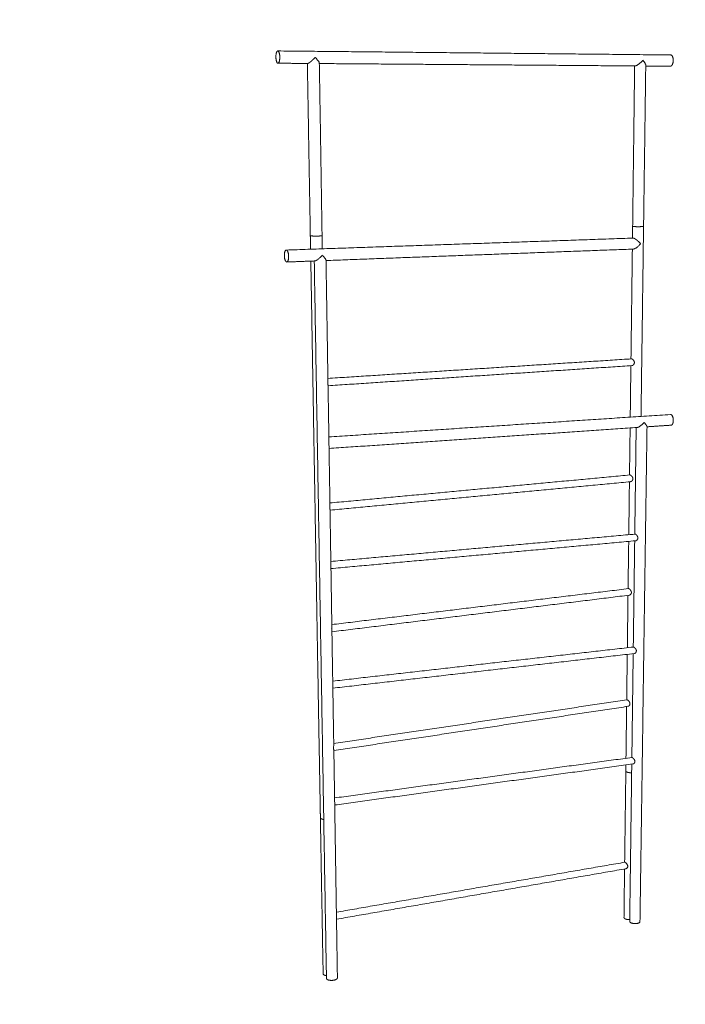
# Model space of a CAD drawing. Header units: millimetres. Extents: x -15460 to -845, y -12492 to -9086.
# Tile 7 of 11: x -4251 to -3305, y -11309 to -9909. Entities that reach past the tile are written whole.
import ezdxf

# ---------------------------------------------------------------- set-up
doc = ezdxf.new("R2010")
doc.units = ezdxf.units.MM
doc.header["$MEASUREMENT"] = 0
doc.layers.add('Default', color=7, linetype='Continuous', lineweight=18, true_color=0x000000)
doc.layers.add('Make2D$visible$lines', color=7, linetype='Continuous', lineweight=18, true_color=0x000000)

msp = doc.modelspace()

# ---------------------------------------------------------------- linework, layer by layer
at = {"layer": 'Default'}
msp.add_open_spline([(-4547.9, -12462.7), (-2712.7, -12462.7), (-877.5, -12462.7), (-877.5, -10796.3), (-877.5, -9129.9), (-2712.7, -9129.9), (-4547.9, -9129.9), (-4547.9, -10796.3), (-4547.9, -12462.7)], degree=2, knots=[0, 0, 0, 5526.643888, 5526.643888, 8859.505469, 8859.505469, 14386.149356, 14386.149356, 17719.010938, 17719.010938, 17719.010938], dxfattribs=at)
at = {"layer": 'Make2D$visible$lines'}
for points, weights, degree, knots in [([(-3886.6, -9962.4), (-3886.5, -9971.1), (-3883.7, -9971), (-3880.9, -9970.9), (-3881.1, -9962.1), (-3881.2, -9953.4), (-3884, -9953.5), (-3886.8, -9953.7), (-3886.6, -9962.4)], [2762.34765764, 1954.36382942, 2756.76722827, 1944.29377311, 2748.10644744, 1942.11563571, 2753.68687681, 1952.18569201, 2762.34765764], 2, [0, 0, 0, 12.566371, 12.566371, 25.132741, 25.132741, 37.699112, 37.699112, 50.265482, 50.265482, 50.265482]), ([(-3830.7, -9962.6), (-3831.2, -9963.2), (-3832.3, -9964.3), (-3833.9, -9965.8), (-3835.5, -9967.3), (-3837, -9968.7), (-3838.4, -9969.7), (-3839.5, -9970.5), (-3840.2, -9970.9), (-3840.7, -9971.1), (-3841.1, -9971.3), (-3841.3, -9971.3), (-3841.4, -9971.3), (-3841.4, -9971.3), (-3841.4, -9971.3), (-3841.5, -9971.3)], [1, 1, 1, 1, 1, 1, 1, 1, 1, 1, 1, 1, 1, 1.00001490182, 1.00002981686, 1.00004474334], 3, [0, 0, 0, 0, 2.242583, 4.519421, 6.693725, 8.828577, 10.579715, 12.049442, 12.680553, 13.166694, 13.57022, 13.890471, 13.890471, 13.890471, 14.02968, 14.02968, 14.02968, 14.02968]), ([(-3326.1, -9975.2), (-3326.1, -9975.2), (-3326, -9975.2), (-3322.2, -9975.1), (-3322, -9967), (-3321.9, -9959.2), (-3325.7, -9959.2)], [2983.47672575, 2993.93790969, 3004.66284123, 2119.58244207, 2996.00206041, 2131.85087461, 2972.98242622], 2, [12.412346, 12.412346, 12.412346, 12.566371, 12.566371, 25.132741, 25.132741, 37.492486, 37.492486, 37.492486]), ([(-3371, -10203.4), (-3372.4, -10203.4), (-3373.9, -10203.4), (-3375.2, -10203.3), (-3376.5, -10203.3)], [1, 0.999934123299, 1, 0.999902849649, 1], 2, [0, 0, 0, 2.915722, 2.915722, 5.559086, 5.559086, 5.559086]), ([(-3367.3, -10203.3), (-3367.8, -10203.3), (-3368.2, -10203.3), (-3369.6, -10203.4), (-3371, -10203.4)], [1, 0.999982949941, 1, 0.999920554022, 1], 2, [0, 0, 0, 0.897301, 0.897301, 3.661399, 3.661399, 3.661399]), ([(-3364.3, -10203), (-3364.3, -10203), (-3364.4, -10203.1), (-3364.8, -10203.1), (-3365.7, -10203.2)], [1, 0.999024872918, 1, 0.923563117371, 0.886674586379], 2, [0, 0, 0, 0.119532, 0.119532, 3.379601, 3.379601, 3.379601]), ([(-3836.1, -10216.5), (-3836.8, -10216.5), (-3837.2, -10216.4), (-3837.3, -10216.4), (-3837.5, -10216.3)], [2568.1516836, 2665.01501666, 2818.41348348, 2813.97426001, 2818.41348348], 2, [22.811737, 22.811737, 22.811737, 25.132741, 25.132741, 25.452956, 25.452956, 25.452956]), ([(-3825.9, -10216.7), (-3826.2, -10216.7), (-3826.4, -10216.7), (-3828, -10216.7), (-3829.5, -10216.7)], [2738.62714078, 2774.65997565, 2814.59815322, 2814.37588757, 2814.59815322], 2, [11.955843, 11.955843, 11.955843, 12.566371, 12.566371, 15.666214, 15.666214, 15.666214]), ([(-3821.4, -10216.3), (-3821.6, -10216.4), (-3821.9, -10216.4), (-3822.5, -10216.5), (-3823.2, -10216.5)], [1, 0.999594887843, 1, 0.999619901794, 1], 2, [0, 0, 0, 0.448146, 0.448146, 1.756842, 1.756842, 1.756842]), ([(-3368.3, -10227.6), (-3368.5, -10227.4), (-3369, -10226.9), (-3369.9, -10225.9), (-3371.1, -10224.7), (-3372.6, -10223.4), (-3373.6, -10222.5), (-3374.1, -10222.1), (-3374.4, -10222), (-3374.8, -10221.6), (-3375.7, -10221), (-3376.6, -10220.5), (-3377.4, -10220.1), (-3377.9, -10219.8), (-3378.4, -10219.7), (-3378.7, -10219.6), (-3378.9, -10219.6), (-3378.9, -10219.6), (-3379, -10219.6), (-3379.1, -10219.6)], [1, 1, 1, 1, 1, 1, 1, 1, 1, 1, 1, 1, 1, 1, 1, 1, 1, 0.998134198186, 0.998134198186, 1], 3, [0, 0, 0, 0, 1.046203, 2.020788, 4.023361, 6.07217, 8.019076, 8.019076, 8.019076, 8.906057, 9.771319, 11.251677, 11.925767, 12.47886, 13.021246, 13.438387, 13.438387, 13.438387, 13.719737, 13.719737, 13.719737, 13.719737]), ([(-3871.4, -10253.5), (-3874.5, -10253), (-3874.6, -10244.5), (-3874.8, -10236.1), (-3871.7, -10236.6), (-3868.7, -10237.2), (-3868.5, -10245.7), (-3868.4, -10254.1), (-3871.4, -10253.5)], [2791.15913405, 1978.60168671, 2796.62516414, 1976.4235493, 2788.07878258, 1966.51527799, 2782.61275248, 1968.6934154, 2791.15913405], 2, [0, 0, 0, 12.566371, 12.566371, 25.132741, 25.132741, 37.699112, 37.699112, 50.265482, 50.265482, 50.265482]), ([(-3380.8, -10400.9), (-3380.6, -10400.9), (-3380.1, -10400.8), (-3379.5, -10400.4), (-3378.9, -10400), (-3378.1, -10399.2), (-3377.6, -10398.3), (-3377.3, -10397.3), (-3377.2, -10396.8), (-3377.2, -10396.5), (-3377.2, -10396.3), (-3377.3, -10395.8), (-3377.5, -10395), (-3377.8, -10394.2), (-3378.3, -10393.5), (-3378.9, -10392.7), (-3379.6, -10392.1), (-3380.2, -10391.7), (-3380.7, -10391.4), (-3380.9, -10391.4), (-3381, -10391.3), (-3381.1, -10391.3), (-3381.2, -10391.3), (-3381.4, -10391.3)], [1, 1, 1, 1, 1, 1, 1, 1, 1, 1, 1, 1, 1, 1, 1, 1, 1, 1, 1, 1, 1, 0.993502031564, 0.993502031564, 1], 3, [0, 0, 0, 0, 0.600408, 1.332306, 2.138664, 2.993323, 4.547955, 5.299989, 6.039271, 6.039271, 6.039271, 6.809504, 7.602531, 8.429777, 9.330839, 10.336157, 11.31225, 12.180479, 12.561319, 12.866691, 12.866691, 12.866691, 13.187574, 13.187574, 13.187574, 13.187574]), ([(-3325, -10485.6), (-3322, -10485.4), (-3321.9, -10479), (-3321.8, -10471.5), (-3325.4, -10470.4), (-3325.7, -10470.3), (-3326, -10470.4)], [2897.37372258, 2287.04781069, 3080.38379951, 2177.07120459, 3086.07182471, 3037.42162952, 3086.07182471], 2, [1.503256, 1.503256, 1.503256, 12.566371, 12.566371, 25.132741, 25.132741, 25.738537, 25.738537, 25.738537]), ([(-3382.7, -10565.9), (-3382.5, -10565.8), (-3382.1, -10565.7), (-3381.5, -10565.4), (-3380.9, -10565), (-3380.2, -10564.3), (-3379.7, -10563.4), (-3379.4, -10562.5), (-3379.4, -10562), (-3379.4, -10561.8), (-3379.3, -10561.5), (-3379.4, -10561), (-3379.6, -10560.3), (-3379.9, -10559.5), (-3380.4, -10558.8), (-3381, -10558), (-3381.7, -10557.3), (-3382.3, -10556.9), (-3382.8, -10556.6), (-3383, -10556.5), (-3383.1, -10556.5), (-3383.3, -10556.4), (-3383.4, -10556.4), (-3383.6, -10556.4)], [1, 1, 1, 1, 1, 1, 1, 1, 1, 1, 1, 1, 1, 1, 1, 1, 1, 1, 1, 1, 1, 1.0000960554, 1.00019656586, 1.00030809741], 3, [0, 0, 0, 0, 0.597293, 1.272383, 2.016336, 2.812001, 4.280405, 4.974417, 5.680068, 5.680068, 5.680068, 6.418576, 7.210974, 8.027122, 8.905662, 9.898095, 10.892561, 11.802914, 12.189766, 12.522443, 12.522443, 12.522443, 13.540768, 13.540768, 13.540768, 13.540768]), ([(-3375.4, -10649.9), (-3375.2, -10649.9), (-3374.8, -10649.8), (-3374.3, -10649.5), (-3373.7, -10649), (-3373, -10648.3), (-3372.6, -10647.5), (-3372.3, -10646.6), (-3372.3, -10646.2), (-3372.3, -10646), (-3372.3, -10645.7), (-3372.3, -10645.2), (-3372.5, -10644.5), (-3372.8, -10643.7), (-3373.3, -10643), (-3373.8, -10642.2), (-3374.5, -10641.5), (-3375.1, -10641), (-3375.5, -10640.7), (-3375.7, -10640.6), (-3375.8, -10640.5), (-3375.9, -10640.5), (-3375.9, -10640.5), (-3375.9, -10640.5), (-3376, -10640.5), (-3376.1, -10640.5), (-3376.2, -10640.5), (-3376.3, -10640.5), (-3376.3, -10640.5)], [1, 1, 1, 1, 1, 1, 1, 1, 1, 1, 1, 1, 1, 1, 1, 1, 1, 1, 1, 1, 1, 1.00000353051, 1.00000706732, 1.00001061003, 1.00010894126, 1.00021119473, 1.00032833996, 1.00034080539, 1.00035328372], 3, [0, 0, 0, 0, 0.551595, 1.195295, 1.911472, 2.641923, 4.078391, 4.740486, 5.416813, 5.416813, 5.416813, 6.128294, 6.895517, 7.711373, 8.567128, 9.580961, 10.569973, 11.468393, 11.874457, 12.188671, 12.188671, 12.188671, 12.225065, 12.225065, 12.225065, 13.237648, 13.237648, 13.358057, 13.358057, 13.358057, 13.358057]), ([(-3384.5, -10727.3), (-3384.3, -10727.3), (-3384, -10727.2), (-3383.4, -10726.9), (-3382.8, -10726.4), (-3382.2, -10725.8), (-3381.7, -10725), (-3381.5, -10724.1), (-3381.4, -10723.7), (-3381.4, -10723.5), (-3381.4, -10723.2), (-3381.5, -10722.7), (-3381.7, -10722), (-3382, -10721.2), (-3382.5, -10720.5), (-3383.1, -10719.7), (-3383.7, -10719), (-3384.3, -10718.5), (-3384.8, -10718.2), (-3385, -10718.1), (-3385.2, -10718.1), (-3385.3, -10718), (-3385.5, -10718), (-3385.6, -10718), (-3385.7, -10718), (-3385.7, -10718)], [1, 1, 1, 1, 1, 1, 1, 1, 1, 1, 1, 1, 1, 1, 1, 1, 1, 1, 1, 1, 1, 1.00009502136, 1.00019444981, 1.00033149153, 1.00036636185, 1.00040134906], 3, [0, 0, 0, 0, 0.559718, 1.220313, 1.925038, 2.630752, 3.983994, 4.655063, 5.313128, 5.313128, 5.313128, 6.012713, 6.768668, 7.576255, 8.474105, 9.445011, 10.449829, 11.379112, 11.777413, 12.147104, 12.147104, 12.147104, 13.163446, 13.163446, 13.507842, 13.507842, 13.507842, 13.507842]), ([(-3378.5, -10801), (-3378.4, -10801), (-3378.4, -10801), (-3378.2, -10801), (-3378.1, -10801), (-3378, -10801.1), (-3378, -10801.1), (-3378, -10801.1), (-3378, -10801.1), (-3377.9, -10801.2), (-3377.6, -10801.3), (-3377.2, -10801.6), (-3376.6, -10802.2), (-3375.9, -10802.9), (-3375.3, -10803.7), (-3374.9, -10804.5), (-3374.6, -10805.2), (-3374.4, -10805.9), (-3374.4, -10806.4), (-3374.4, -10806.6), (-3374.4, -10806.8), (-3374.5, -10807.2), (-3374.7, -10808), (-3375.1, -10808.8), (-3375.7, -10809.5), (-3376.2, -10809.9), (-3376.8, -10810.2), (-3377.2, -10810.3), (-3377.3, -10810.3)], [3133.67478954, 3133.53740978, 3133.40024649, 3132.9392874, 3132.62244546, 3132.31775695, 3132.30677937, 3132.29582024, 3132.28488077, 3132.28488077, 3132.28488077, 3132.28488077, 3132.28488077, 3132.28488077, 3132.28488077, 3132.28488077, 3132.28488077, 3132.28488077, 3132.28488077, 3132.28488077, 3132.28488077, 3132.28488077, 3132.28488077, 3132.28488077, 3132.28488077, 3132.28488077, 3132.28488077, 3132.28488077, 3132.28488077], 3, [14.736254, 14.736254, 14.736254, 14.736254, 15.162469, 15.162469, 16.175052, 16.175052, 16.175052, 16.211446, 16.211446, 16.211446, 16.564757, 16.986529, 17.950505, 19.00326, 19.978857, 20.833451, 21.595422, 22.328405, 23.003065, 23.003065, 23.003065, 23.640803, 24.263038, 25.533589, 26.247447, 26.913555, 27.521524, 28.081452, 28.081452, 28.081452, 28.081452]), ([(-3386.4, -10885.3), (-3386.2, -10885.3), (-3385.8, -10885.2), (-3385.1, -10884.8), (-3384.3, -10884), (-3383.6, -10882.9), (-3383.5, -10882.1), (-3383.5, -10881.7), (-3383.5, -10881.4), (-3383.5, -10881), (-3383.7, -10880.2), (-3384, -10879.5), (-3384.5, -10878.8), (-3385, -10878), (-3385.7, -10877.3), (-3386.3, -10876.8), (-3386.8, -10876.4), (-3387, -10876.3), (-3387.1, -10876.2), (-3387.3, -10876.1), (-3387.5, -10876.1), (-3387.6, -10876.1), (-3387.7, -10876.1), (-3387.8, -10876.1)], [1, 1, 1, 1, 1, 1, 1, 1, 1, 1, 1, 1, 1, 1, 1, 1, 1, 1, 1, 1.00009632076, 1.00019720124, 1.00036377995, 1.00042708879, 1.0004905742], 3, [0, 0, 0, 0, 0.558119, 1.150762, 2.466822, 3.761628, 4.973022, 4.973022, 4.973022, 5.676647, 6.415378, 7.19812, 8.040418, 9.033577, 10.051993, 11.015876, 11.458153, 11.814487, 11.814487, 11.814487, 12.855814, 12.855814, 13.484619, 13.484619, 13.484619, 13.484619]), ([(-3379.3, -10967.3), (-3379.1, -10967.3), (-3378.7, -10967.2), (-3378.2, -10966.9), (-3377.7, -10966.5), (-3377.2, -10965.9), (-3376.7, -10965), (-3376.5, -10964.2), (-3376.5, -10963.8), (-3376.5, -10963.6), (-3376.6, -10963.1), (-3376.7, -10962.4), (-3377, -10961.7), (-3377.4, -10961), (-3378, -10960.2), (-3378.7, -10959.4), (-3379.2, -10958.9), (-3379.7, -10958.5), (-3379.9, -10958.3), (-3380, -10958.2), (-3380, -10958.2), (-3380, -10958.2), (-3380, -10958.2), (-3380.2, -10958.1), (-3380.3, -10958.1), (-3380.5, -10958), (-3380.5, -10958), (-3380.6, -10958)], [1, 1, 1, 1, 1, 1, 1, 1, 1, 1, 1, 1, 1, 1, 1, 1, 1, 1, 1, 1, 1.00000345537, 1.00000691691, 1.00001038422, 1.00010662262, 1.00020669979, 1.00038233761, 1.00045606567, 1.00052973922], 3, [0, 0, 0, 0, 0.538504, 1.106653, 1.759307, 2.377593, 3.570653, 4.755852, 4.755852, 4.755852, 5.434771, 6.152967, 6.896907, 7.748929, 8.731782, 9.757829, 10.759179, 11.194628, 11.56924, 11.56924, 11.56924, 11.605634, 11.605634, 11.605634, 12.618217, 12.618217, 13.341288, 13.341288, 13.341288, 13.341288]), ([(-3390.8, -11107), (-3390.7, -11107), (-3390.7, -11107), (-3390.4, -11107.1), (-3390.3, -11107.2), (-3390.2, -11107.3)], [3216.10532363, 3215.7349202, 3215.40770883, 3214.76182435, 3214.4473152, 3214.14599306], 3, [6.031263, 6.031263, 6.031263, 6.031263, 7.071536, 7.071536, 8.112678, 8.112678, 8.112678, 8.112678]), ([(-3383.9, -11191.2), (-3383.9, -11191.9), (-3383.1, -11192.5), (-3379.8, -11195.1), (-3373.3, -11194)], [2819.54773771, 2929.58781967, 3217.60496262, 2270.07917836, 3213.43959861], 2, [33.837684, 33.837684, 33.837684, 37.699112, 37.699112, 50.265482, 50.265482, 50.265482]), ([(-3814.8, -11272), (-3814.8, -11272.6), (-3814.2, -11273.2), (-3811.3, -11276.1), (-3804, -11274.6), (-3799.1, -11273.6), (-3799.2, -11271.4)], [2680.06655301, 2788.96660892, 3009.86053328, 2123.33865785, 3006.39564621, 2352.71880087, 2678.16711737], 2, [9.399827, 9.399827, 9.399827, 12.566371, 12.566371, 25.132741, 25.132741, 34.487968, 34.487968, 34.487968])]:
    msp.add_rational_spline(points, weights, degree=degree, knots=knots, dxfattribs=at)
for points in [[(-3884, -9953.5), (-3604.8, -9956.3), (-3325.7, -9959.2)], [(-3841.5, -9971.3), (-3862.6, -9971.1), (-3883.7, -9971)], [(-3837.7, -10216.2), (-3839.8, -10093.8), (-3841.9, -9971.3)], [(-3824.9, -9970.8), (-3822.9, -10093.5), (-3821, -10216.1)], [(-3376, -9974.8), (-3600.4, -9973.1), (-3824.9, -9971.4)], [(-3379.7, -10202.9), (-3378.3, -10088.8), (-3376.9, -9974.8)], [(-3361.1, -9973.8), (-3362.6, -10088.4), (-3364.2, -10202.9)], [(-3326.1, -9975.2), (-3343.6, -9975), (-3361.1, -9974.9)], [(-3379.9, -10219.6), (-3379.8, -10211.2), (-3379.7, -10202.9)], [(-3364.2, -10202.9), (-3366, -10338), (-3367.8, -10473.1)], [(-3837.3, -10235.4), (-3837.5, -10225.8), (-3837.7, -10216.2)], [(-3821, -10216.1), (-3820.8, -10225.5), (-3820.7, -10234.8)], [(-3871.9, -10236.6), (-3625.5, -10228.1), (-3379.1, -10219.6)], [(-3378.7, -10235.2), (-3597, -10243.3), (-3815.3, -10251.5)], [(-3382.1, -10391.4), (-3381.1, -10313.3), (-3380.1, -10235.3)], [(-3831.2, -10252.1), (-3851.2, -10252.8), (-3871.1, -10253.6)], [(-3829.6, -10682.1), (-3833.3, -10467.2), (-3837, -10252.3)], [(-3814.8, -11272), (-3823.5, -10762), (-3832.1, -10252.1)], [(-3815.4, -10251.1), (-3814, -10335.9), (-3812.7, -10420.7)], [(-3812.7, -10419.1), (-3597, -10405.2), (-3381.4, -10391.3)], [(-3380.8, -10400.9), (-3596.6, -10415.2), (-3812.5, -10429.5)], [(-3383.1, -10474.1), (-3382.7, -10437.6), (-3382.2, -10401)], [(-3812.5, -10428.8), (-3811.2, -10513.4), (-3809.8, -10598)], [(-3811.4, -10502.3), (-3568.7, -10486.3), (-3326, -10470.4)], [(-3373.2, -10488.8), (-3592.1, -10503.7), (-3811.1, -10518.7)], [(-3384.2, -10556.5), (-3383.7, -10523), (-3383.3, -10489.5)], [(-3376.7, -10640.5), (-3375.7, -10564.7), (-3374.7, -10488.9)], [(-3359.3, -10487.6), (-3364.3, -10839.6), (-3369.3, -11191.6)], [(-3325, -10485.6), (-3342.2, -10486.7), (-3359.3, -10487.9)], [(-3809.9, -10596.2), (-3596.7, -10576.3), (-3383.6, -10556.4)], [(-3382.7, -10565.9), (-3596.2, -10586.1), (-3809.7, -10606.4)], [(-3385.2, -10641.3), (-3384.7, -10603.6), (-3384.3, -10566)], [(-3809.7, -10605.9), (-3808.4, -10688.5), (-3807.1, -10771.2)], [(-3808.6, -10679.4), (-3592.4, -10659.9), (-3376.3, -10640.5)], [(-3375.4, -10649.9), (-3591.9, -10669.7), (-3808.4, -10689.5)], [(-3386.2, -10718), (-3385.8, -10684.4), (-3385.3, -10650.8)], [(-3378.8, -10801), (-3377.8, -10725.5), (-3376.8, -10650)], [(-3829.5, -10689.3), (-3829.6, -10685.8), (-3829.6, -10682.3)], [(-3826.7, -10852.5), (-3828.1, -10771), (-3829.5, -10689.4)], [(-3807.1, -10769.1), (-3596.4, -10743.6), (-3385.7, -10718)], [(-3384.5, -10727.3), (-3595.8, -10753.3), (-3807, -10779.3)], [(-3387.2, -10802), (-3386.8, -10764.7), (-3386.3, -10727.5)], [(-3807, -10778.9), (-3805.7, -10859.7), (-3804.4, -10940.4)], [(-3805.9, -10849.5), (-3592.2, -10825.2), (-3378.5, -10801)], [(-3377.3, -10810.3), (-3591.5, -10834.9), (-3805.7, -10859.5)], [(-3388.2, -10876.1), (-3387.8, -10843.8), (-3387.3, -10811.4)], [(-3380.8, -10958.1), (-3379.9, -10884.3), (-3378.9, -10810.5)], [(-3826.6, -10859.5), (-3826.6, -10856.1), (-3826.7, -10852.8)], [(-3823.8, -11019.1), (-3825.2, -10939.4), (-3826.6, -10859.6)], [(-3804.5, -10938.1), (-3596.1, -10907.1), (-3387.8, -10876.1)], [(-3386.4, -10885.3), (-3595.3, -10916.8), (-3804.3, -10948.2)], [(-3389.2, -10959.2), (-3388.7, -10922.4), (-3388.3, -10885.6)], [(-3804.3, -10948), (-3801.7, -11109.7), (-3799.2, -11271.4)], [(-3803.2, -11015.6), (-3591.9, -10986.8), (-3380.6, -10958)], [(-3379.3, -10967.3), (-3591.2, -10996.5), (-3803.1, -11025.6)], [(-3389.4, -10977.2), (-3389.4, -10973), (-3389.3, -10968.7)], [(-3383.9, -11191.2), (-3382.4, -11079.4), (-3381, -10967.5)], [(-3391.1, -11107.1), (-3390.2, -11042.2), (-3389.4, -10977.3)], [(-3823.7, -11025.9), (-3823.7, -11022.6), (-3823.8, -11019.3)], [(-3823.4, -11043.8), (-3823.5, -11034.9), (-3823.7, -11026)], [(-3819.5, -11265.5), (-3821.5, -11154.7), (-3823.4, -11043.9)], [(-3800.6, -11178), (-3595.7, -11142.5), (-3390.8, -11107)], [(-3389.2, -11116.2), (-3594.8, -11152.1), (-3800.5, -11188)], [(-3392, -11185.6), (-3391.6, -11151), (-3391.2, -11116.5)]]:
    msp.add_open_spline(points, degree=2, dxfattribs=at)
for points, knots in [([(-3824.9, -9970.8), (-3824.9, -9970.8), (-3825, -9970.6), (-3825, -9970.3), (-3825.2, -9969.9), (-3825.4, -9969.4), (-3825.8, -9968.6), (-3826.5, -9967.6), (-3827.3, -9966.5), (-3828.7, -9964.8), (-3829.8, -9963.5), (-3830.6, -9962.6)], [0, 0, 0, 0, 0.266791, 0.572441, 0.937469, 1.346384, 2.350813, 3.560964, 5.048254, 6.554982, 10.075254, 10.075254, 10.075254, 10.075254]), ([(-3375.9, -9974.8), (-3375.8, -9974.8), (-3375.5, -9974.7), (-3375, -9974.6), (-3374.5, -9974.4), (-3373.7, -9974), (-3372.5, -9973.4), (-3371.1, -9972.3), (-3369.6, -9971.1), (-3367.5, -9969.3), (-3366, -9967.8), (-3365.1, -9966.7)], [0, 0, 0, 0, 0.40315, 0.875783, 1.416478, 2.091648, 3.601096, 5.337484, 7.402143, 9.46512, 13.658742, 13.658742, 13.658742, 13.658742]), ([(-3365, -9966.7), (-3364.7, -9967.1), (-3364.1, -9967.8), (-3363.4, -9968.8), (-3362.7, -9969.8), (-3362.1, -9970.8), (-3361.7, -9971.6), (-3361.3, -9972.5), (-3361.1, -9973.2), (-3361.1, -9973.6), (-3361.1, -9973.8)], [0, 0, 0, 0, 1.374135, 2.695047, 3.94982, 4.985227, 5.946044, 6.895329, 7.631067, 8.227438, 8.227438, 8.227438, 8.227438]), ([(-3378.2, -10235.1), (-3378.1, -10235.1), (-3377.8, -10235), (-3377.2, -10234.8), (-3376.4, -10234.5), (-3375.3, -10233.9), (-3374.6, -10233.4), (-3374.3, -10233.2), (-3374, -10233), (-3373.5, -10232.6), (-3372.4, -10231.8), (-3371.2, -10230.7), (-3369.7, -10229.2), (-3368.8, -10228.2), (-3368.3, -10227.6)], [0, 0, 0, 0, 0.41615, 0.852146, 1.876489, 3.068869, 4.411084, 4.411084, 4.411084, 5.324006, 6.352564, 8.424135, 10.477694, 12.581696, 12.581696, 12.581696, 12.581696]), ([(-3831.2, -10252.1), (-3831.1, -10252.1), (-3830.8, -10252), (-3830.4, -10251.9), (-3829.9, -10251.7), (-3829.1, -10251.3), (-3828.1, -10250.7), (-3826.7, -10249.7), (-3825.2, -10248.4), (-3823.1, -10246.6), (-3821.7, -10245), (-3820.7, -10243.9)], [0, 0, 0, 0, 0.362081, 0.828273, 1.363148, 1.958627, 3.372948, 5.124452, 7.039306, 9.189483, 13.484174, 13.484174, 13.484174, 13.484174]), ([(-3820.7, -10243.9), (-3820.3, -10244.3), (-3819.6, -10245.1), (-3818.5, -10246.3), (-3817.6, -10247.4), (-3816.8, -10248.3), (-3816.2, -10249.2), (-3815.8, -10249.9), (-3815.6, -10250.3), (-3815.5, -10250.6), (-3815.4, -10250.9), (-3815.4, -10251), (-3815.4, -10251.1)], [0, 0, 0, 0, 1.662562, 3.247013, 4.73074, 5.944794, 6.973986, 7.87658, 8.236895, 8.553119, 8.814093, 9.034723, 9.034723, 9.034723, 9.034723]), ([(-3812.7, -10420.7), (-3812.7, -10420.8), (-3812.7, -10421.1), (-3812.7, -10421.5), (-3812.8, -10422.2), (-3812.8, -10423), (-3812.9, -10424), (-3812.9, -10424.7), (-3812.9, -10425.1), (-3812.9, -10425.2), (-3812.9, -10425.4), (-3812.9, -10425.8), (-3812.8, -10426.4), (-3812.8, -10427.1), (-3812.7, -10427.7), (-3812.6, -10428.4), (-3812.5, -10428.6), (-3812.5, -10428.8)], [0, 0, 0, 0, 0.398254, 0.844884, 1.298757, 2.481215, 3.191959, 4.387357, 4.387357, 4.387357, 4.708356, 5.024168, 5.68062, 6.312935, 7.307496, 7.605951, 8.157724, 8.157724, 8.157724, 8.157724]), ([(-3373.2, -10488.8), (-3373, -10488.8), (-3372.7, -10488.8), (-3372, -10488.6), (-3371.1, -10488.2), (-3370, -10487.6), (-3368.7, -10486.7), (-3367.4, -10485.7), (-3365.5, -10484.1), (-3364.3, -10482.8), (-3363.4, -10481.8)], [0, 0, 0, 0, 0.448735, 0.903963, 2.075313, 3.379223, 4.951444, 6.632007, 8.432411, 12.195454, 12.195454, 12.195454, 12.195454]), ([(-3363.4, -10481.8), (-3363.1, -10482.2), (-3362.5, -10482.8), (-3361.5, -10483.9), (-3360.7, -10485), (-3360, -10486), (-3359.7, -10486.5), (-3359.5, -10486.9), (-3359.4, -10487.2), (-3359.3, -10487.4), (-3359.3, -10487.5), (-3359.3, -10487.6)], [0, 0, 0, 0, 1.349552, 2.548845, 4.624648, 5.425077, 6.179238, 6.480314, 6.742172, 6.965901, 7.127344, 7.127344, 7.127344, 7.127344]), ([(-3809.8, -10598), (-3809.8, -10598.1), (-3809.9, -10598.4), (-3809.9, -10598.9), (-3809.9, -10599.6), (-3810, -10600.4), (-3810.1, -10601.4), (-3810.1, -10602), (-3810.1, -10602.4), (-3810.1, -10602.5), (-3810.1, -10602.7), (-3810.1, -10603.1), (-3810, -10603.6), (-3809.9, -10604.4), (-3809.8, -10605), (-3809.8, -10605.5), (-3809.7, -10605.8), (-3809.7, -10605.9)], [0, 0, 0, 0, 0.41525, 0.876578, 1.341503, 2.587749, 3.247306, 4.425084, 4.425084, 4.425084, 4.737842, 5.044018, 5.675346, 6.296665, 7.251735, 7.505332, 7.969009, 7.969009, 7.969009, 7.969009]), ([(-3829.5, -10689.3), (-3829.5, -10689.2), (-3829.5, -10689.1), (-3829.5, -10688.9), (-3829.4, -10688.5), (-3829.4, -10687.9), (-3829.3, -10687.1), (-3829.3, -10686.6), (-3829.3, -10686.2), (-3829.3, -10686.1), (-3829.3, -10685.9), (-3829.4, -10685.6), (-3829.4, -10685.1), (-3829.5, -10684.3), (-3829.6, -10683.3), (-3829.6, -10682.6), (-3829.6, -10682.3)], [0, 0, 0, 0, 0.187038, 0.423988, 0.648762, 1.444855, 1.986079, 3.099885, 3.099885, 3.099885, 3.350669, 3.603995, 4.140467, 4.735133, 6.181491, 6.960514, 6.960514, 6.960514, 6.960514]), ([(-3807.1, -10771.2), (-3807.1, -10771.3), (-3807.1, -10771.6), (-3807.1, -10772.1), (-3807.2, -10772.8), (-3807.3, -10773.6), (-3807.3, -10774.6), (-3807.4, -10775.2), (-3807.4, -10775.6), (-3807.4, -10775.7), (-3807.3, -10775.9), (-3807.3, -10776.3), (-3807.3, -10776.9), (-3807.2, -10777.5), (-3807.1, -10778.1), (-3807, -10778.5), (-3807, -10778.7), (-3807, -10778.9), (-3807, -10778.9)], [0, 0, 0, 0, 0.431358, 0.928706, 1.428352, 2.641106, 3.29927, 4.459918, 4.459918, 4.459918, 4.776766, 5.084981, 5.711665, 6.315892, 7.161614, 7.390184, 7.61737, 7.786953, 7.786953, 7.786953, 7.786953]), ([(-3826.6, -10859.5), (-3826.6, -10859.5), (-3826.5, -10859.4), (-3826.5, -10859.2), (-3826.5, -10858.8), (-3826.5, -10858.3), (-3826.4, -10857.5), (-3826.4, -10857), (-3826.4, -10856.6), (-3826.4, -10856.5), (-3826.4, -10856.4), (-3826.4, -10856), (-3826.4, -10855.6), (-3826.5, -10854.7), (-3826.6, -10853.8), (-3826.7, -10853), (-3826.7, -10852.8)], [0, 0, 0, 0, 0.154905, 0.354564, 0.559782, 1.335544, 1.851502, 2.930066, 2.930066, 2.930066, 3.175598, 3.424531, 3.954583, 4.497377, 6.004961, 6.802624, 6.802624, 6.802624, 6.802624]), ([(-3804.4, -10940.4), (-3804.4, -10940.5), (-3804.4, -10940.9), (-3804.5, -10941.8), (-3804.6, -10942.8), (-3804.7, -10943.9), (-3804.7, -10944.5), (-3804.7, -10944.9), (-3804.7, -10945), (-3804.7, -10945.2), (-3804.6, -10945.6), (-3804.6, -10946.1), (-3804.5, -10946.7), (-3804.4, -10947.3), (-3804.3, -10947.7), (-3804.3, -10947.8), (-3804.3, -10947.9), (-3804.3, -10948)], [0, 0, 0, 0, 0.446626, 0.980347, 2.741708, 3.398636, 4.492025, 4.492025, 4.492025, 4.800871, 5.099718, 5.702055, 6.29267, 7.109909, 7.29844, 7.478968, 7.611275, 7.611275, 7.611275, 7.611275]), ([(-3823.7, -11025.9), (-3823.7, -11025.9), (-3823.7, -11025.8), (-3823.7, -11025.6), (-3823.6, -11025.3), (-3823.6, -11024.8), (-3823.5, -11024.1), (-3823.5, -11023.5), (-3823.5, -11023.2), (-3823.5, -11023.1), (-3823.5, -11022.9), (-3823.5, -11022.6), (-3823.6, -11021.7), (-3823.7, -11020.5), (-3823.8, -11019.6), (-3823.8, -11019.3)], [0, 0, 0, 0, 0.137539, 0.305016, 0.478412, 1.195396, 1.682685, 2.767155, 2.767155, 2.767155, 3.007609, 3.252281, 3.776065, 5.810771, 6.650121, 6.650121, 6.650121, 6.650121]), ([(-3390.2, -11107.3), (-3390, -11107.4), (-3389.8, -11107.5), (-3389.3, -11108), (-3388.8, -11108.5), (-3388.1, -11109.3), (-3387.6, -11110.1), (-3387.1, -11110.8), (-3386.8, -11111.5), (-3386.7, -11112.2), (-3386.6, -11112.7), (-3386.6, -11112.9), (-3386.6, -11113.1), (-3386.7, -11113.4), (-3386.8, -11114.1), (-3387.3, -11115), (-3388, -11115.7), (-3388.7, -11116), (-3389, -11116.1), (-3389.2, -11116.2)], [0, 0, 0, 0, 0.416175, 0.870093, 1.87954, 2.907866, 3.884191, 4.728336, 5.472673, 6.181246, 6.827207, 6.827207, 6.827207, 7.360391, 7.911779, 9.060183, 10.24226, 10.782847, 11.293805, 11.293805, 11.293805, 11.293805])]:
    msp.add_open_spline(points, degree=3, knots=knots, dxfattribs=at)
for points, weights, degree in [([(-3376, -9974.8), (-3375.9, -9974.8), (-3375.9, -9974.8), (-3375.9, -9974.8)], [2980.8237235, 2980.78231516, 2980.74093856, 2980.69959865], 3), ([(-3379.7, -10202.9), (-3379.7, -10202.9), (-3379.7, -10202.9)], [2696.36489505, 2702.86456827, 2709.73291983], 2), ([(-3379.7, -10202.9), (-3379.7, -10202.9), (-3379.7, -10202.9)], [2710.97856626, 2740.29309161, 2776.25883049], 2), ([(-3379.6, -10203), (-3379.6, -10202.9), (-3379.7, -10202.9)], [1, 0.998204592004, 1], 2), ([(-3379.7, -10202.9), (-3379.7, -10202.9), (-3379.7, -10202.9)], [2683.09474831, 2682.56266559, 2682.03353217], 2), ([(-3379.7, -10202.9), (-3379.7, -10202.9), (-3379.7, -10202.9)], [2637.69887691, 2634.20745161, 2630.95695042], 2), ([(-3379.6, -10203), (-3379.6, -10203), (-3379.6, -10203)], [2668.94400998, 2669.54365622, 2670.14742764], 2), ([(-3378.8, -10203.1), (-3379.4, -10203), (-3379.6, -10203)], [3024.9930662, 2833.65294435, 2725.92043648], 2), ([(-3377.5, -10203.2), (-3378.1, -10203.2), (-3378.8, -10203.1)], [1, 0.999715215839, 1], 2), ([(-3376.9, -10203.2), (-3377.2, -10203.2), (-3377.5, -10203.2)], [1, 0.99998510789, 1], 2), ([(-3376.5, -10203.3), (-3376.7, -10203.3), (-3376.9, -10203.2)], [2657.3025188, 2672.49475542, 2690.61661907], 2), ([(-3366.5, -10203.3), (-3366.9, -10203.3), (-3367.3, -10203.3)], [1, 0.999972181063, 1], 2), ([(-3366.2, -10203.2), (-3366.3, -10203.3), (-3366.5, -10203.3)], [2720.02547765, 2735.46769886, 2752.64382312], 2), ([(-3366.1, -10203.2), (-3366.2, -10203.2), (-3366.2, -10203.2)], [2642.28248985, 2639.3714748, 2636.5940101], 2), ([(-3366, -10203.2), (-3366, -10203.2), (-3366.1, -10203.2)], [2690.87493765, 2700.67165864, 2711.35393952], 2), ([(-3365.9, -10203.2), (-3365.9, -10203.2), (-3366, -10203.2)], [2665.01177267, 2661.35601392, 2657.85533067], 2), ([(-3365.7, -10203.2), (-3365.8, -10203.2), (-3365.9, -10203.2)], [2665.19220239, 2673.55395465, 2682.76120143], 2), ([(-3364.2, -10203), (-3364.2, -10203), (-3364.3, -10203)], [2819.92369324, 2866.59356491, 2922.64763634], 2), ([(-3364.3, -10203), (-3364.3, -10203), (-3364.3, -10203)], [2593.16147626, 2591.50098146, 2590.0990152], 2), ([(-3364.2, -10202.9), (-3364.2, -10202.9), (-3364.2, -10202.9)], [2779.16371898, 2786.34774951, 2793.80151019], 2), ([(-3364.2, -10202.9), (-3364.2, -10203), (-3364.2, -10203)], [2798.94261691, 2805.91272314, 2813.11294744], 2), ([(-3364.2, -10202.9), (-3364.2, -10202.9), (-3364.2, -10202.9)], [2629.77395785, 2628.62225119, 2627.49860068], 2), ([(-3364.2, -10203), (-3364.2, -10203), (-3364.2, -10203)], [2621.67418632, 2620.36147729, 2619.09275242], 2), ([(-3837.7, -10216.3), (-3837.7, -10216.3), (-3837.7, -10216.2)], [2447.86894739, 2449.78726157, 2451.79316931], 2), ([(-3837.7, -10216.2), (-3837.7, -10216.2), (-3837.7, -10216.2)], [2456.51233503, 2458.45749393, 2460.47734749], 2), ([(-3837.7, -10216.2), (-3837.7, -10216.2), (-3837.7, -10216.2)], [2465.96369081, 2466.55518381, 2467.15249757], 2), ([(-3837.7, -10216.2), (-3837.7, -10216.2), (-3837.7, -10216.2)], [2476.22301473, 2478.28515401, 2480.40772658], 2), ([(-3837.7, -10216.2), (-3837.7, -10216.2), (-3837.7, -10216.2)], [2553.23855938, 2549.03219373, 2544.95002389], 2), ([(-3837.7, -10216.2), (-3837.7, -10216.2), (-3837.7, -10216.2)], [2538.49045772, 2534.28217513, 2530.21255619], 2), ([(-3837.7, -10216.2), (-3837.7, -10216.2), (-3837.7, -10216.2)], [2524.54618523, 2520.4291461, 2516.46108889], 2), ([(-3837.6, -10216.3), (-3837.6, -10216.3), (-3837.7, -10216.3)], [2639.1002442, 2595.79325139, 2560.70035992], 2), ([(-3837.5, -10216.3), (-3837.5, -10216.3), (-3837.6, -10216.3)], [1, 0.999216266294, 1], 2), ([(-3836.1, -10216.5), (-3836.1, -10216.5), (-3836.1, -10216.5)], [2463.78226002, 2462.95033508, 2462.13035839], 2), ([(-3835.9, -10216.6), (-3836, -10216.5), (-3836.1, -10216.5)], [2536.04346532, 2549.9165397, 2565.227502], 2), ([(-3835.8, -10216.6), (-3835.9, -10216.6), (-3835.9, -10216.6)], [2484.07768324, 2483.44532836, 2482.81808562], 2), ([(-3835.6, -10216.6), (-3835.7, -10216.6), (-3835.8, -10216.6)], [2507.94006537, 2520.41367487, 2534.35863208], 2), ([(-3834.4, -10216.6), (-3835, -10216.6), (-3835.6, -10216.6)], [1, 0.999931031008, 1], 2), ([(-3832.1, -10216.7), (-3833.2, -10216.7), (-3834.4, -10216.6)], [1, 0.99991005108, 1], 2), ([(-3829.5, -10216.7), (-3830.8, -10216.7), (-3832.1, -10216.7)], [1, 0.999947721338, 1], 2), ([(-3824.4, -10216.6), (-3825.2, -10216.6), (-3825.9, -10216.7)], [1, 0.999959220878, 1], 2), ([(-3823.8, -10216.6), (-3824.1, -10216.6), (-3824.4, -10216.6)], [1, 0.999986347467, 1], 2), ([(-3823.5, -10216.5), (-3823.6, -10216.5), (-3823.8, -10216.6)], [2534.62004132, 2520.66810501, 2508.18744078], 2), ([(-3823.2, -10216.5), (-3823.3, -10216.5), (-3823.5, -10216.5)], [2565.50346383, 2550.1856853, 2536.30571995], 2), ([(-3823.5, -10216.5), (-3823.5, -10216.5), (-3823.5, -10216.5)], [2483.07484862, 2483.70183174, 2484.33392636], 2), ([(-3823.2, -10216.5), (-3823.2, -10216.5), (-3823.2, -10216.5)], [2462.39620188, 2463.21580024, 2464.04734539], 2), ([(-3821.3, -10216.3), (-3821.4, -10216.3), (-3821.4, -10216.3)], [1, 0.99988040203, 1], 2), ([(-3821.4, -10216.3), (-3821.4, -10216.3), (-3821.4, -10216.3)], [2413.29937014, 2413.22480259, 2413.15101479], 2), ([(-3821.2, -10216.3), (-3821.2, -10216.3), (-3821.3, -10216.3)], [1, 0.999809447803, 1], 2), ([(-3821.3, -10216.3), (-3821.3, -10216.3), (-3821.3, -10216.3)], [2421.70367389, 2421.13680755, 2420.59062564], 2), ([(-3821.1, -10216.2), (-3821.1, -10216.2), (-3821.2, -10216.3)], [1, 0.99948783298, 1], 2), ([(-3821, -10216.2), (-3821, -10216.2), (-3821.1, -10216.2)], [1, 0.990635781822, 1], 2), ([(-3821, -10216.1), (-3821, -10216.1), (-3821, -10216.1)], [2461.94072285, 2464.52128533, 2467.23279561], 2), ([(-3821, -10216.1), (-3821, -10216.1), (-3821, -10216.1)], [2471.13780551, 2474.07257737, 2477.15077369], 2), ([(-3821, -10216.1), (-3821, -10216.2), (-3821, -10216.2)], [2481.20203611, 2484.46268584, 2487.87496779], 2), ([(-3821, -10216.1), (-3821, -10216.1), (-3821, -10216.1)], [2517.40392374, 2514.77469906, 2512.20762022], 2), ([(-3821, -10216.2), (-3821, -10216.2), (-3821, -10216.2)], [1, 0.995041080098, 1], 2), ([(-3821, -10216.2), (-3821, -10216.2), (-3821, -10216.2)], [2504.25801084, 2501.85861977, 2499.51792073], 2), ([(-3821, -10216.2), (-3821, -10216.2), (-3821, -10216.2)], [2487.63819118, 2484.12305566, 2480.75958595], 2), ([(-3386.4, -10885.3), (-3386.4, -10885.3), (-3386.4, -10885.3), (-3386.4, -10885.3)], [3163.97087344, 3163.94960396, 3163.9284162, 3163.90731108], 3), ([(-3389.4, -10977.5), (-3389.4, -10977.4), (-3389.4, -10977.2)], [1, 0.982316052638, 1], 2), ([(-3389.4, -10977.2), (-3389.4, -10977.2), (-3389.4, -10977.2)], [2943.39932729, 2946.15085101, 2948.936112], 2), ([(-3389.4, -10977.2), (-3389.4, -10977.2), (-3389.4, -10977.2)], [2777.67856745, 2774.00734818, 2770.58870154], 2), ([(-3389.4, -10977.6), (-3389.4, -10977.6), (-3389.4, -10977.5)], [1, 0.999530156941, 1], 2), ([(-3389.4, -10977.6), (-3389.4, -10977.6), (-3389.4, -10977.6)], [2824.05964988, 2824.63206031, 2825.20758925], 2), ([(-3389.3, -10977.7), (-3389.3, -10977.6), (-3389.4, -10977.6)], [1, 0.999588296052, 1], 2), ([(-3389.3, -10977.7), (-3389.3, -10977.7), (-3389.3, -10977.7)], [2798.18116013, 2798.91718729, 2799.66005551], 2), ([(-3389.3, -10977.7), (-3389.3, -10977.7), (-3389.3, -10977.7)], [2810.66381828, 2811.29476976, 2811.93006392], 2), ([(-3389.3, -10977.8), (-3389.3, -10977.7), (-3389.3, -10977.7)], [2903.35119571, 2895.45908688, 2887.91487323], 2), ([(-3389.3, -10977.7), (-3389.3, -10977.7), (-3389.3, -10977.7)], [1, 0.999651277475, 1], 2), ([(-3389.2, -10977.8), (-3389.3, -10977.8), (-3389.3, -10977.8)], [2786.61167541, 2787.4847836, 2788.36916544], 2), ([(-3388.8, -10978.2), (-3389.1, -10978), (-3389.2, -10977.8)], [3102.8453547, 2986.79347378, 2906.32152649], 2), ([(-3388.6, -10978.3), (-3388.7, -10978.3), (-3388.8, -10978.2)], [1, 0.999665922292, 1], 2), ([(-3388.5, -10978.4), (-3388.6, -10978.4), (-3388.6, -10978.3)], [3185.749003, 3171.24838195, 3157.203446], 2), ([(-3386.6, -10979.2), (-3387.8, -10978.8), (-3388.5, -10978.4)], [2811.3155707, 2927.6887292, 3185.7487359], 2), ([(-3385.8, -10979.4), (-3386.2, -10979.3), (-3386.6, -10979.2)], [1, 0.999632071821, 1], 2), ([(-3382.6, -10979.7), (-3384.3, -10979.7), (-3385.8, -10979.4)], [2744.51525012, 2680.9485465, 2757.77414091], 2), ([(-3381.1, -10979.8), (-3381.9, -10979.8), (-3382.6, -10979.7)], [1, 0.999470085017, 1], 2), ([(-3381.1, -10979.8), (-3381.1, -10979.8), (-3381.1, -10979.8)], [2833.91305904, 2833.42881647, 2832.94655809], 2), ([(-3823.4, -11043.9), (-3823.4, -11043.9), (-3823.4, -11043.8)], [2606.48799941, 2607.11566732, 2607.74954765], 2), ([(-3823.4, -11043.8), (-3823.4, -11043.8), (-3823.4, -11043.8)], [2617.3220828, 2619.50324659, 2621.74848412], 2), ([(-3823.4, -11043.8), (-3823.4, -11043.8), (-3823.4, -11043.8)], [2668.39267475, 2664.04431019, 2659.85298565], 2), ([(-3823.4, -11043.9), (-3823.4, -11043.9), (-3823.4, -11043.9)], [2596.50786492, 2598.56438344, 2600.7000487], 2), ([(-3823.4, -11044), (-3823.4, -11043.9), (-3823.4, -11043.9)], [2698.74943536, 2694.30190458, 2689.9855784], 2), ([(-3823.4, -11043.9), (-3823.4, -11043.9), (-3823.4, -11043.9)], [2683.14494473, 2678.69838906, 2674.39812205], 2), ([(-3823.4, -11044), (-3823.4, -11044), (-3823.4, -11044)], [2587.38167932, 2589.40769602, 2591.52635051], 2), ([(-3823.3, -11044), (-3823.3, -11044), (-3823.4, -11044)], [2715.20614909, 2710.86869682, 2706.64375356], 2), ([(-3823.3, -11044.1), (-3823.3, -11044), (-3823.3, -11044)], [2579.10944262, 2581.10993984, 2583.22148815], 2), ([(-3822.9, -11044.7), (-3823.2, -11044.4), (-3823.3, -11044.1)], [2979.16877955, 2823.78908814, 2724.40186519], 2), ([(-3821.5, -11045.5), (-3822.4, -11045.2), (-3822.9, -11044.7)], [2665.44075977, 2774.83200313, 2979.16932553], 2), ([(-3821.5, -11045.5), (-3821.5, -11045.5), (-3821.5, -11045.5)], [2638.00007695, 2637.37821699, 2636.76043074], 2), ([(-3821.4, -11045.6), (-3821.4, -11045.5), (-3821.5, -11045.5)], [2651.10793512, 2657.37607245, 2663.99594742], 2), ([(-3819.3, -11046.1), (-3820.5, -11045.9), (-3821.4, -11045.6)], [2922.57235051, 2744.36113756, 2649.83691645], 2), ([(-3818.6, -11046.2), (-3819, -11046.1), (-3819.3, -11046.1)], [1, 0.999790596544, 1], 2), ([(-3391.2, -11187), (-3392, -11186.3), (-3392, -11185.6)], [3231.95427496, 2924.69500928, 2819.07699812], 2), ([(-3383.9, -11188.6), (-3388.8, -11188.7), (-3391.2, -11187)], [2875.07392812, 2516.07614697, 3231.95427496], 2), ([(-3373.3, -11194), (-3369.3, -11193.3), (-3369.3, -11191.6)], [3213.43959861, 2566.01304458, 2816.23293962], 2), ([(-3819.1, -11266.5), (-3819.5, -11266), (-3819.5, -11265.5)], [3025.3745975, 2822.86970751, 2714.00220259], 2), ([(-3814.9, -11268.2), (-3817.9, -11267.8), (-3819.1, -11266.5)], [2579.05940081, 2569.06891305, 3025.3745975], 2)]:
    msp.add_rational_spline(points, weights, degree=degree, dxfattribs=at)

doc.saveas('drawing.dxf')
